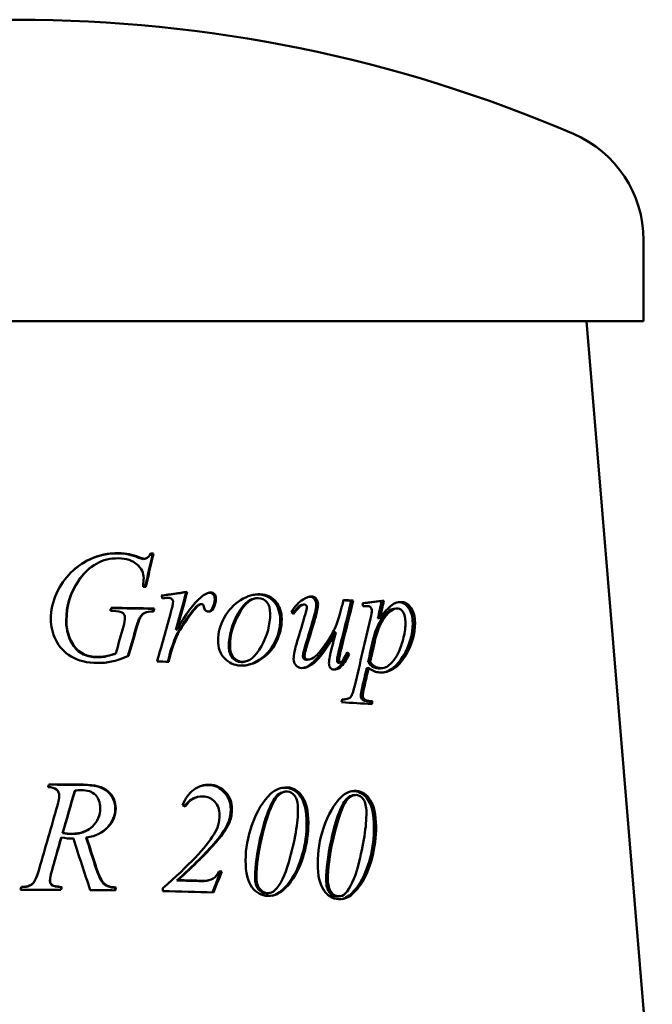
# Model space of a CAD drawing. Header units: millimetres. Extents: x 179 to 1081, y 166 to 725.
# Tile 3 of 3: x 806 to 986, y 446 to 725. Entities that reach past the tile are written whole.
import ezdxf

# ---------------------------------------------------------------- set-up
doc = ezdxf.new("R2010")
doc.units = ezdxf.units.MM
doc.header["$LTSCALE"] = 3
doc.layers.add('Widoczne (ISO)', color=7, linetype='Continuous', lineweight=50)

msp = doc.modelspace()

# ---------------------------------------------------------------- linework, layer by layer
at = {"layer": 'Widoczne (ISO)'}
for p, q in [((983.34, 639.25), (983.34, 662.25)), ((983.34, 639.25), (628.34, 639.25)), ((967.13, 639.25), (985.84, 414.75)), ((844.14, 573.23), (844.37, 573.31)), ((839.98, 572.23), (840.19, 572.32)), ((842.34, 571.98), (842.12, 571.89)), ((853.68, 562.39), (853.97, 562.47)), ((857.37, 558.87), (857.68, 558.95)), ((886.45, 558.76), (886.93, 558.85)), ((900.48, 559.94), (901.05, 560.02)), ((909.12, 559.89), (909.74, 559.97)), ((841.93, 556.53), (842.14, 556.61)), ((844.39, 557.67), (844.62, 557.75)), ((855.46, 557.07), (855.75, 557.15)), ((861.03, 557.75), (861.36, 557.83)), ((912.54, 557.66), (913.18, 557.74)), ((908.01, 554.9), (908.62, 554.98)), ((850.74, 551.74), (851.01, 551.83)), ((895.59, 550.98), (896.12, 551.07)), ((850.13, 548.31), (850.39, 548.4)), ((833.53, 544.91), (833.69, 544.99)), ((849.12, 545.33), (849.38, 545.42)), ((899.34, 544.72), (899.89, 544.8)), ((888.47, 543.28), (887.98, 543.2)), ((897.45, 542.46), (896.91, 542.38)), ((905.23, 542.55), (905.82, 542.63)), ((896.75, 540.99), (897.29, 541.07)), ((904.83, 540.82), (905.41, 540.9)), ((909.39, 540.85), (908.78, 540.76)), ((898.97, 532.04), (898.42, 531.95)), ((905.9, 531.37), (906.49, 531.45)), ((822.03, 506.02), (822.13, 506.1)), ((900.94, 504.77), (901.49, 504.85)), ((818.2, 492.76), (818.27, 492.84)), ((818.58, 494), (818.66, 494.09)), ((825.3, 492.71), (825.42, 492.79)), ((815.52, 483.27), (815.58, 483.36)), ((863.42, 483.06), (863.76, 483.14)), ((851, 480.62), (851.26, 480.71)), ((806.92, 478.73), (806.93, 478.81)), ((809.12, 479.07), (809.14, 479.15)), ((810.43, 480.07), (810.46, 480.15)), ((815.64, 479.22), (815.7, 479.3)), ((818.29, 478.69), (818.36, 478.77)), ((833.61, 478.54), (833.77, 478.63)), ((877.45, 477.09), (877.04, 477.01)), ((879.12, 476.7), (879.54, 476.78)), ((897.39, 476.16), (896.86, 476.08)), ((898.91, 475.76), (899.45, 475.84))]:
    msp.add_line(p, q, dxfattribs=at)
for centre, radius, start, end in [((805.84, 324.75), 400, 66.7905, 113.2095), ((950.56, 662.25), 32.78, 0, 66.7905)]:
    msp.add_arc(centre, radius, start, end, dxfattribs=at)
for points in [[(826.12, 571.6), (828.73, 572.84), (831.46, 573.44), (834.29, 573.4)], [(826.24, 571.68), (828.87, 572.92), (831.61, 573.52), (834.46, 573.48)], [(834.29, 573.4), (836.38, 573.37), (838.28, 572.98), (839.98, 572.23)], [(834.46, 573.48), (836.57, 573.45), (838.48, 573.06), (840.19, 572.32)], [(844.14, 573.23), (843.43, 570.13), (842.72, 567.03), (842.01, 563.93)], [(844.37, 573.31), (843.65, 570.18), (842.93, 567.06), (842.2, 563.93)], [(843.53, 573.24), (843.74, 573.24), (843.94, 573.23), (844.14, 573.23)], [(843.59, 573.33), (843.85, 573.32), (844.11, 573.32), (844.37, 573.31)], [(822.03, 568.9), (823.31, 570), (824.68, 570.9), (826.12, 571.6)], [(827.48, 570.03), (825.86, 568.99), (824.39, 567.52), (823.09, 565.62)], [(834.46, 571.99), (829.89, 572.06), (826.12, 569.96), (823.2, 565.7)], [(827.48, 570.03), (827.51, 570.05), (827.54, 570.07), (827.58, 570.09)], [(839.98, 572.23), (840.67, 571.94), (841.17, 571.8), (841.48, 571.79)], [(840.19, 572.32), (840.88, 572.03), (841.38, 571.88), (841.7, 571.87)], [(841.48, 571.79), (841.72, 571.79), (841.93, 571.82), (842.12, 571.89)], [(823.09, 565.62), (820.78, 562.25), (819.63, 558.46), (819.63, 554.26)], [(823.2, 565.7), (820.87, 562.33), (819.71, 558.55), (819.71, 554.34)], [(841.41, 563.94), (841.54, 565.05), (841.6, 565.86), (841.6, 566.38)], [(842.2, 563.93), (841.94, 563.93), (841.68, 563.94), (841.41, 563.94)], [(846.67, 561.42), (849.11, 561.78), (851.55, 562.13), (853.97, 562.47)], [(846.95, 560.61), (846.86, 560.88), (846.76, 561.15), (846.67, 561.42)], [(846.68, 561.38), (849.03, 561.72), (851.36, 562.06), (853.68, 562.39)], [(853.68, 562.39), (852.7, 558.84), (851.72, 555.29), (850.74, 551.74)], [(853.97, 562.47), (852.98, 558.93), (852, 555.38), (851.01, 551.83)], [(857.78, 560.89), (858.93, 561.85), (859.86, 562.32), (860.57, 562.3)], [(859.87, 562.18), (860, 562.21), (860.13, 562.22), (860.25, 562.21)], [(872.53, 561.61), (873.11, 561.72), (873.68, 561.76), (874.25, 561.74)], [(848.52, 560.77), (848.23, 560.78), (847.71, 560.72), (846.95, 560.61)], [(849.61, 560.41), (849.32, 560.64), (848.96, 560.76), (848.52, 560.77)], [(849.23, 556.34), (849.69, 557.92), (849.92, 559.05), (849.92, 559.71)], [(849.92, 559.71), (849.92, 559.99), (849.81, 560.22), (849.61, 560.41)], [(851.01, 551.83), (853.52, 556.16), (855.78, 559.18), (857.78, 560.89)], [(857.11, 558.76), (856.74, 558.56), (856.19, 558), (855.46, 557.07)], [(857.41, 558.84), (857.04, 558.64), (856.49, 558.08), (855.75, 557.15)], [(857.37, 558.87), (857.28, 558.84), (857.19, 558.81), (857.11, 558.76)], [(858.09, 559), (857.84, 559), (857.61, 558.95), (857.41, 558.84)], [(858.48, 558.81), (858.38, 558.93), (858.24, 558.99), (858.09, 559)], [(858.67, 558.25), (858.64, 558.53), (858.58, 558.71), (858.48, 558.81)], [(861.74, 560.48), (861.75, 559.52), (861.51, 558.61), (861.03, 557.75)], [(862.08, 560.57), (862.08, 559.61), (861.84, 558.69), (861.36, 557.83)], [(872.86, 560.54), (872.99, 560.56), (873.13, 560.59), (873.26, 560.62)], [(883.45, 556.75), (884.52, 558.41), (885.64, 559.61), (886.81, 560.35)], [(886.81, 560.35), (887.71, 560.94), (888.54, 561.22), (889.29, 561.18)], [(888.41, 561.09), (888.54, 561.1), (888.67, 561.1), (888.8, 561.1)], [(890.53, 558.81), (890.54, 558.02), (890.25, 556.63), (889.67, 554.64)], [(891.04, 558.9), (891.04, 558.1), (890.75, 556.71), (890.17, 554.72)], [(900.48, 559.94), (899.4, 555.57), (898.31, 551.19), (897.21, 546.82)], [(901.05, 560.02), (899.96, 555.65), (898.86, 551.28), (897.75, 546.9)], [(897.84, 558.38), (897.98, 558.99), (898.12, 559.59), (898.26, 560.19)], [(898.23, 560.08), (898.99, 560.03), (899.74, 559.99), (900.48, 559.94)], [(898.26, 560.19), (899.19, 560.14), (900.12, 560.08), (901.05, 560.02)], [(903.7, 559.25), (905.75, 559.5), (907.76, 559.74), (909.74, 559.97)], [(903.7, 559.24), (905.54, 559.46), (907.34, 559.67), (909.12, 559.89)], [(903.71, 558.4), (903.71, 558.68), (903.7, 558.97), (903.7, 559.25)], [(909.12, 559.89), (908.75, 558.22), (908.38, 556.56), (908.01, 554.9)], [(909.74, 559.97), (909.37, 558.31), (908.99, 556.64), (908.62, 554.98)], [(913.78, 559.51), (913.94, 559.52), (914.11, 559.52), (914.28, 559.51)], [(832.16, 557.1), (832.25, 557.39), (832.33, 557.67), (832.41, 557.95)], [(832.77, 557.09), (832.57, 557.1), (832.37, 557.1), (832.16, 557.1)], [(832.38, 557.87), (836.41, 557.81), (840.42, 557.75), (844.39, 557.67)], [(832.41, 557.95), (836.51, 557.9), (840.58, 557.83), (844.62, 557.75)], [(835.74, 556.42), (835.13, 556.85), (834.14, 557.08), (832.77, 557.09)], [(836.3, 555.19), (836.3, 555.72), (836.11, 556.13), (835.74, 556.42)], [(844.39, 557.67), (844.32, 557.41), (844.26, 557.16), (844.2, 556.9)], [(844.62, 557.75), (844.55, 557.47), (844.48, 557.18), (844.4, 556.9)], [(845.41, 542.72), (846.69, 547.26), (847.96, 551.8), (849.23, 556.34)], [(855.46, 557.07), (854.3, 555.67), (853.03, 553.84), (851.66, 551.58)], [(855.75, 557.15), (854.58, 555.75), (853.31, 553.92), (851.93, 551.66)], [(861.36, 557.83), (861.04, 557.17), (860.56, 556.85), (859.93, 556.87)], [(861.03, 557.75), (860.82, 557.31), (860.54, 557.02), (860.19, 556.88)], [(884.06, 556.23), (883.86, 556.4), (883.65, 556.58), (883.45, 556.75)], [(887.15, 555.19), (887.63, 556.79), (887.87, 557.79), (887.87, 558.2)], [(905.16, 558.45), (904.81, 558.47), (904.33, 558.46), (903.71, 558.4)], [(905.89, 554.89), (906.16, 556.09), (906.29, 556.84), (906.29, 557.13)], [(835.84, 552.65), (836.14, 553.71), (836.3, 554.55), (836.3, 555.19)], [(840.47, 555.2), (840.23, 554.82), (839.84, 553.67), (839.3, 551.76)], [(840.67, 555.29), (840.43, 554.9), (840.04, 553.75), (839.5, 551.84)], [(885.15, 548.47), (885.82, 550.71), (886.49, 552.95), (887.15, 555.19)], [(889.67, 554.64), (888.98, 552.33), (888.29, 550.02), (887.59, 547.71)], [(890.17, 554.72), (889.47, 552.41), (888.78, 550.11), (888.08, 547.8)], [(901.45, 535.88), (902.95, 542.22), (904.44, 548.56), (905.89, 554.89)], [(833.69, 544.99), (834.41, 547.55), (835.12, 550.1), (835.84, 552.65)], [(839.3, 551.76), (838.58, 549.25), (837.87, 546.75), (837.15, 544.25)], [(839.5, 551.84), (838.78, 549.34), (838.06, 546.83), (837.33, 544.33)], [(851.66, 551.58), (851.06, 550.61), (850.55, 549.53), (850.13, 548.31)], [(851.93, 551.66), (851.33, 550.7), (850.82, 549.61), (850.39, 548.4)], [(894.38, 544.18), (894.59, 545.18), (895.17, 547.48), (896.12, 551.07)], [(850.13, 548.31), (849.54, 546.67), (849.2, 545.67), (849.12, 545.33)], [(850.39, 548.4), (849.8, 546.75), (849.46, 545.76), (849.38, 545.42)], [(884.12, 543.44), (884.12, 544.55), (884.46, 546.23), (885.15, 548.47)], [(887.59, 547.71), (887.02, 545.84), (886.73, 544.65), (886.73, 544.14)], [(888.08, 547.8), (887.5, 545.92), (887.21, 544.73), (887.21, 544.23)], [(906.69, 549.04), (906.21, 546.87), (905.72, 544.71), (905.23, 542.55)], [(907.29, 549.12), (906.8, 546.96), (906.31, 544.8), (905.82, 542.63)], [(849.12, 545.33), (848.9, 544.44), (848.68, 543.55), (848.46, 542.65)], [(849.38, 545.42), (849.15, 544.49), (848.92, 543.57), (848.69, 542.65)], [(897.21, 546.82), (896.71, 544.86), (896.47, 543.62), (896.47, 543.1)], [(899.34, 544.72), (898.51, 542.98), (897.65, 541.74), (896.75, 540.99)], [(897.75, 546.9), (897.25, 544.95), (897, 543.71), (897.01, 543.19)], [(899.89, 544.8), (899.06, 543.06), (898.19, 541.82), (897.29, 541.07)], [(899.13, 544.93), (899.2, 544.86), (899.27, 544.79), (899.34, 544.72)], [(899.34, 545.35), (899.52, 545.17), (899.71, 544.98), (899.89, 544.8)], [(848.69, 542.65), (847.6, 542.67), (846.51, 542.7), (845.41, 542.72)], [(869.22, 542.57), (869.52, 542.56), (869.81, 542.58), (870.11, 542.65)], [(870.49, 542.73), (870.36, 542.7), (870.24, 542.67), (870.11, 542.65)], [(887.65, 543.17), (887.76, 543.17), (887.86, 543.18), (887.98, 543.2)], [(894.14, 542.22), (894.14, 542.73), (894.22, 543.38), (894.38, 544.18)], [(896.82, 542.38), (896.85, 542.38), (896.88, 542.38), (896.91, 542.38)], [(905.23, 542.55), (905.97, 541.43), (906.97, 540.83), (908.21, 540.74)], [(905.82, 542.63), (906.57, 541.51), (907.57, 540.91), (908.82, 540.83)], [(897.29, 541.07), (896.7, 540.6), (896.12, 540.38), (895.55, 540.41)], [(896.75, 540.99), (896.39, 540.71), (896.04, 540.51), (895.69, 540.41)], [(904.83, 540.82), (904.4, 538.96), (903.97, 537.09), (903.54, 535.22)], [(905.41, 540.9), (904.98, 539.04), (904.55, 537.17), (904.11, 535.31)], [(908.21, 540.74), (908.4, 540.73), (908.59, 540.74), (908.78, 540.76)], [(903.54, 535.22), (903.28, 534.13), (903.15, 533.42), (903.15, 533.08)], [(904.11, 535.31), (903.85, 534.22), (903.72, 533.5), (903.73, 533.16)], [(897.71, 531.17), (897.77, 531.44), (897.83, 531.7), (897.89, 531.97)], [(906.31, 530.65), (903.51, 530.84), (900.63, 531.01), (897.71, 531.17)], [(897.87, 531.9), (898.07, 531.91), (898.25, 531.93), (898.42, 531.95)], [(905.9, 531.37), (905.85, 531.14), (905.8, 530.92), (905.75, 530.69)], [(906.49, 531.45), (906.43, 531.18), (906.37, 530.92), (906.31, 530.65)], [(814.47, 507.08), (814.56, 507.35), (814.65, 507.61), (814.74, 507.88)], [(814.72, 507.8), (817.94, 507.79), (821.17, 507.76), (824.38, 507.74)], [(814.74, 507.88), (818, 507.87), (821.25, 507.85), (824.49, 507.82)], [(822.03, 506.02), (820.88, 502.02), (819.73, 498.01), (818.58, 494)], [(822.13, 506.1), (820.97, 502.1), (819.81, 498.09), (818.66, 494.09)], [(823.78, 506.26), (823.31, 506.27), (822.76, 506.21), (822.13, 506.1)], [(858.12, 507.5), (858.72, 507.65), (859.33, 507.71), (859.96, 507.69)], [(877.61, 505.17), (879.02, 506.47), (880.59, 507.08), (882.3, 507.01)], [(880.68, 506.86), (881.06, 506.92), (881.46, 506.94), (881.86, 506.92)], [(881.3, 505.73), (881.44, 505.76), (881.59, 505.78), (881.73, 505.81)], [(897.57, 504.24), (898.88, 505.52), (900.33, 506.11), (901.92, 506.02)], [(900.55, 505.92), (900.81, 505.95), (901.09, 505.95), (901.37, 505.94)], [(817.14, 501.86), (817.5, 503.07), (817.68, 504), (817.68, 504.67)], [(856.44, 504.19), (855.2, 503.84), (854.13, 503.01), (853.23, 501.69)], [(858.3, 504.46), (856.32, 504.51), (854.68, 503.56), (853.4, 501.61)], [(856.44, 504.19), (856.54, 504.22), (856.63, 504.25), (856.73, 504.27)], [(872.28, 496.34), (873.69, 500.26), (875.47, 503.2), (877.61, 505.17)], [(892.6, 495.48), (893.92, 499.38), (895.58, 502.3), (897.57, 504.24)], [(811.95, 483.81), (813.68, 489.83), (815.41, 495.85), (817.14, 501.86)], [(853.4, 501.61), (853.14, 501.73), (852.89, 501.85), (852.64, 501.97)], [(866.29, 500.84), (866.29, 499.54), (866.08, 498.34), (865.65, 497.24)], [(866.64, 500.92), (866.64, 499.62), (866.43, 498.42), (866, 497.33)], [(882.75, 485.8), (884.51, 491.99), (885.37, 497.05), (885.36, 500.97)], [(902.4, 484.82), (904.02, 490.99), (904.79, 496.03), (904.77, 499.95)], [(861.52, 493.68), (862.59, 495.4), (863.12, 497.23), (863.11, 499.15)], [(865.65, 497.24), (864.99, 495.56), (863.77, 493.67), (861.99, 491.59)], [(866, 497.33), (865.33, 495.64), (864.1, 493.76), (862.31, 491.68)], [(821.06, 493.79), (823.12, 493.78), (824.82, 494.24), (826.16, 495.19)], [(826.29, 495.28), (826.25, 495.25), (826.21, 495.22), (826.16, 495.19)], [(870.5, 486.27), (870.49, 489.64), (871.09, 492.99), (872.28, 496.34)], [(890.96, 485.43), (890.95, 488.8), (891.5, 492.15), (892.6, 495.48)], [(818.2, 492.76), (817.3, 489.6), (816.41, 486.44), (815.52, 483.27)], [(818.27, 492.84), (817.37, 489.68), (816.47, 486.52), (815.58, 483.36)], [(821.66, 492.48), (820.57, 492.47), (819.44, 492.59), (818.27, 492.84)], [(818.58, 494), (819.52, 493.87), (820.35, 493.8), (821.06, 493.79)], [(818.66, 494.09), (819.6, 493.95), (820.43, 493.88), (821.15, 493.88)], [(826.42, 477.91), (824.83, 482.76), (823.25, 487.62), (821.66, 492.48)], [(825.3, 492.71), (826.25, 489.77), (827.19, 486.84), (828.14, 483.91)], [(825.42, 492.79), (826.37, 489.86), (827.32, 486.92), (828.26, 483.99)], [(847.03, 478.4), (854.43, 484.89), (859.2, 489.97), (861.52, 493.68)], [(861.99, 491.59), (859.27, 488.42), (855.62, 484.77), (851, 480.62)], [(862.31, 491.68), (859.58, 488.5), (855.91, 484.85), (851.26, 480.71)], [(874.68, 492.71), (873.68, 488.39), (873.18, 484.7), (873.18, 481.64)], [(875.08, 492.79), (874.07, 488.47), (873.56, 484.78), (873.57, 481.72)], [(894.73, 491.82), (893.8, 487.51), (893.33, 483.82), (893.35, 480.77)], [(895.24, 491.9), (894.3, 487.59), (893.84, 483.91), (893.85, 480.85)], [(810.46, 480.15), (810.93, 480.85), (811.43, 482.07), (811.95, 483.81)], [(815.52, 483.27), (815.18, 482.2), (815.01, 481.3), (815.01, 480.56)], [(815.58, 483.36), (815.23, 482.28), (815.06, 481.38), (815.06, 480.65)], [(863.76, 483.14), (862.97, 481.18), (862.19, 479.21), (861.4, 477.25)], [(862.92, 483.16), (863.2, 483.15), (863.48, 483.15), (863.76, 483.14)], [(878.83, 477.84), (880.37, 479.37), (881.68, 482.03), (882.75, 485.8)], [(898.78, 476.91), (900.21, 478.42), (901.42, 481.06), (902.4, 484.82)], [(810.43, 480.07), (810.71, 480.49), (811, 481.09), (811.3, 481.88)], [(811.34, 481.99), (811.33, 481.95), (811.32, 481.92), (811.3, 481.88)], [(815.01, 480.56), (815.01, 480), (815.22, 479.55), (815.64, 479.22)], [(815.06, 480.65), (815.06, 480.08), (815.27, 479.63), (815.7, 479.3)], [(851, 480.62), (853.41, 480.57), (855.8, 480.51), (858.18, 480.44)], [(851.26, 480.71), (853.68, 480.65), (856.09, 480.59), (858.48, 480.53)], [(858.18, 480.44), (858.81, 480.43), (859.38, 480.49), (859.88, 480.62)], [(860.2, 480.71), (860.09, 480.68), (859.99, 480.65), (859.88, 480.62)], [(863.42, 483.06), (862.66, 481.12), (861.89, 479.19), (861.12, 477.26)], [(862.89, 483.07), (863.07, 483.07), (863.25, 483.06), (863.42, 483.06)], [(883.03, 480.32), (881.79, 478.63), (880.49, 477.43), (879.12, 476.7)], [(883.47, 480.4), (882.23, 478.72), (880.92, 477.51), (879.54, 476.78)], [(806.68, 478.01), (806.77, 478.27), (806.85, 478.54), (806.93, 478.81)], [(818.14, 477.97), (814.33, 477.99), (810.51, 478), (806.68, 478.01)], [(806.7, 478.01), (806.78, 478.25), (806.85, 478.49), (806.92, 478.73)], [(806.92, 478.73), (808, 478.78), (808.73, 478.89), (809.12, 479.07)], [(806.93, 478.81), (808.01, 478.86), (808.74, 478.97), (809.14, 479.15)], [(809.12, 479.07), (809.72, 479.31), (810.16, 479.64), (810.43, 480.07)], [(809.14, 479.15), (809.74, 479.39), (810.18, 479.73), (810.46, 480.15)], [(815.64, 479.22), (815.97, 478.99), (816.85, 478.81), (818.29, 478.69)], [(815.7, 479.3), (816.02, 479.07), (816.91, 478.9), (818.36, 478.77)], [(818.29, 478.69), (818.23, 478.45), (818.16, 478.21), (818.1, 477.97)], [(818.36, 478.77), (818.29, 478.51), (818.22, 478.24), (818.14, 477.97)], [(833.53, 477.82), (831.16, 477.85), (828.79, 477.88), (826.42, 477.91)], [(833.61, 478.54), (833.54, 478.3), (833.47, 478.06), (833.4, 477.82)], [(833.77, 478.63), (833.69, 478.36), (833.61, 478.09), (833.53, 477.82)], [(847.03, 477.6), (847.03, 477.87), (847.03, 478.13), (847.03, 478.4)], [(861.4, 477.25), (856.67, 477.38), (851.88, 477.5), (847.03, 477.6)], [(876.73, 477.04), (877.55, 477.01), (878.25, 477.27), (878.83, 477.84)], [(902.53, 479.33), (901.39, 477.66), (900.19, 476.47), (898.91, 475.76)], [(903.09, 479.42), (901.94, 477.75), (900.73, 476.55), (899.45, 475.84)], [(876.32, 476.95), (876.58, 476.95), (876.81, 476.96), (877.04, 477.01)], [(879.54, 476.78), (878.74, 476.37), (877.81, 476.19), (876.75, 476.23)], [(879.12, 476.7), (878.79, 476.53), (878.43, 476.4), (878.05, 476.3)], [(896.3, 476.05), (896.5, 476.04), (896.68, 476.05), (896.86, 476.08)], [(896.82, 476.13), (897.59, 476.09), (898.24, 476.35), (898.78, 476.91)], [(899.45, 475.84), (898.7, 475.45), (897.84, 475.27), (896.84, 475.33)], [(898.91, 475.76), (898.56, 475.57), (898.18, 475.44), (897.78, 475.35)]]:
    msp.add_open_spline(points, degree=3, dxfattribs=at)
for points, knots in [([(841.7, 571.87), (842.05, 571.87), (842.35, 571.95), (842.61, 572.11), (842.86, 572.28), (843.19, 572.68), (843.59, 573.33)], [0, 0, 0, 0, 1, 1, 1, 2, 2, 2, 2]), ([(815.26, 554.66), (815.26, 557.25), (815.8, 559.71), (816.88, 562.03), (817.97, 564.35), (819.33, 566.32), (820.95, 567.92), (822.58, 569.52), (824.34, 570.77), (826.24, 571.68)], [0, 0, 0, 0, 1, 1, 1, 2, 2, 2, 3, 3, 3, 3]), ([(841.6, 566.38), (841.6, 567.83), (840.97, 569.12), (839.71, 570.25), (838.44, 571.38), (836.7, 571.96), (834.46, 571.99)], [0, 0, 0, 0, 1, 1, 1, 2, 2, 2, 2]), ([(860.25, 562.21), (860.71, 562.2), (861.07, 562.05), (861.34, 561.75), (861.61, 561.46), (861.74, 561.04), (861.74, 560.48)], [0, 0, 0, 0, 1, 1, 1, 2, 2, 2, 2]), ([(860.57, 562.3), (861.04, 562.28), (861.4, 562.13), (861.67, 561.84), (861.94, 561.54), (862.08, 561.12), (862.08, 560.57)], [0, 0, 0, 0, 1, 1, 1, 2, 2, 2, 2]), ([(862.69, 548.68), (862.69, 550.85), (863.28, 553), (864.45, 555.14), (865.62, 557.27), (867.17, 558.94), (869.1, 560.13), (871.03, 561.33), (872.88, 561.89), (874.65, 561.82)], [0, 0, 0, 0, 1, 1, 1, 2, 2, 2, 3, 3, 3, 3]), ([(874.25, 561.74), (876.02, 561.67), (877.47, 560.97), (878.6, 559.65), (879.73, 558.32), (880.3, 556.64), (880.3, 554.61)], [0, 0, 0, 0, 1, 1, 1, 2, 2, 2, 2]), ([(874.65, 561.82), (876.44, 561.75), (877.9, 561.06), (879.04, 559.73), (880.17, 558.41), (880.74, 556.73), (880.75, 554.69)], [0, 0, 0, 0, 1, 1, 1, 2, 2, 2, 2]), ([(872.86, 560.54), (871.23, 560.2), (869.69, 558.74), (868.27, 556.17), (866.59, 553.14), (865.74, 550.1), (865.74, 547.05)], [0.153001, 0.153001, 0.153001, 0.153001, 1, 1, 1, 2, 2, 2, 2]), ([(874.16, 560.69), (872.18, 560.77), (870.33, 559.29), (868.64, 556.25), (866.95, 553.22), (866.09, 550.18), (866.1, 547.14)], [0, 0, 0, 0, 1, 1, 1, 2, 2, 2, 2]), ([(877.47, 556.34), (877.47, 557.71), (877.17, 558.77), (876.56, 559.52), (875.95, 560.26), (875.15, 560.66), (874.16, 560.69)], [0, 0, 0, 0, 1, 1, 1, 2, 2, 2, 2]), ([(886.45, 558.76), (886.23, 558.73), (886.01, 558.64), (885.79, 558.5), (885.5, 558.31), (884.84, 557.62), (883.83, 556.43)], [0.326228, 0.326228, 0.326228, 0.326228, 1, 1, 1, 1.930202, 1.930202, 1.930202, 1.930202]), ([(887.25, 558.87), (886.92, 558.88), (886.59, 558.79), (886.27, 558.58), (885.95, 558.38), (885.22, 557.6), (884.06, 556.23)], [0, 0, 0, 0, 1, 1, 1, 2, 2, 2, 2]), ([(887.87, 558.2), (887.87, 558.36), (887.81, 558.51), (887.68, 558.65), (887.55, 558.79), (887.41, 558.86), (887.25, 558.87)], [0, 0, 0, 0, 1, 1, 1, 2, 2, 2, 2]), ([(888.8, 561.1), (889.3, 561.07), (889.72, 560.84), (890.04, 560.41), (890.37, 559.98), (890.53, 559.45), (890.53, 558.81)], [0, 0, 0, 0, 1, 1, 1, 2, 2, 2, 2]), ([(889.29, 561.18), (889.8, 561.16), (890.22, 560.93), (890.55, 560.5), (890.87, 560.07), (891.04, 559.53), (891.04, 558.9)], [0, 0, 0, 0, 1, 1, 1, 2, 2, 2, 2]), ([(908.62, 554.98), (909.87, 556.78), (910.98, 558.01), (911.95, 558.69), (912.92, 559.37), (913.91, 559.67), (914.92, 559.59)], [0, 0, 0, 0, 1, 1, 1, 2, 2, 2, 2]), ([(914.28, 559.51), (915.27, 559.43), (916.11, 558.85), (916.81, 557.76), (917.52, 556.67), (917.88, 555.3), (917.89, 553.64)], [0, 0, 0, 0, 1, 1, 1, 2, 2, 2, 2]), ([(914.92, 559.59), (915.92, 559.51), (916.77, 558.93), (917.48, 557.84), (918.18, 556.75), (918.54, 555.38), (918.56, 553.72)], [0, 0, 0, 0, 1, 1, 1, 2, 2, 2, 2]), ([(841.93, 556.53), (841.87, 556.51), (841.82, 556.49), (841.76, 556.46), (841.26, 556.22), (840.83, 555.8), (840.47, 555.2)], [0.896026, 0.896026, 0.896026, 0.896026, 1, 1, 1, 2, 2, 2, 2]), ([(844.4, 556.9), (843.29, 556.91), (842.48, 556.79), (841.98, 556.54), (841.48, 556.3), (841.04, 555.88), (840.67, 555.29)], [0, 0, 0, 0, 1, 1, 1, 2, 2, 2, 2]), ([(859.93, 556.87), (859.6, 556.88), (859.33, 557), (859.1, 557.22), (858.88, 557.45), (858.73, 557.79), (858.67, 558.25)], [0, 0, 0, 0, 1, 1, 1, 2, 2, 2, 2]), ([(869.59, 542.65), (871.53, 542.58), (873.33, 544.05), (875, 547.07), (876.66, 550.08), (877.48, 553.17), (877.47, 556.34)], [0, 0, 0, 0, 1, 1, 1, 2, 2, 2, 2]), ([(888.14, 543.26), (888.58, 543.23), (889.16, 543.45), (889.87, 543.89), (890.58, 544.34), (891.51, 545.37), (892.67, 546.98), (893.83, 548.6), (894.77, 550.12), (895.52, 551.54), (896.26, 552.96), (897.03, 555.24), (897.84, 558.38)], [0, 0, 0, 0, 1, 1, 1, 2, 2, 2, 3, 3, 3, 4, 4, 4, 4]), ([(906.29, 557.13), (906.29, 557.52), (906.2, 557.83), (906.01, 558.07), (905.82, 558.3), (905.54, 558.43), (905.16, 558.45)], [0, 0, 0, 0, 1, 1, 1, 2, 2, 2, 2]), ([(912.54, 557.66), (911.48, 557.52), (910.43, 556.71), (909.37, 555.23), (908.15, 553.5), (907.25, 551.44), (906.69, 549.04)], [0.139863, 0.139863, 0.139863, 0.139863, 1, 1, 1, 2, 2, 2, 2]), ([(913.7, 557.76), (912.46, 557.85), (911.22, 557.03), (909.99, 555.31), (908.75, 553.58), (907.85, 551.52), (907.29, 549.12)], [0, 0, 0, 0, 1, 1, 1, 2, 2, 2, 2]), ([(915.83, 553.96), (915.82, 555.13), (915.61, 556.05), (915.18, 556.71), (914.76, 557.36), (914.27, 557.72), (913.7, 557.76)], [0, 0, 0, 0, 1, 1, 1, 2, 2, 2, 2]), ([(828.63, 542.3), (825.5, 542.33), (822.96, 542.94), (821, 544.14), (819.05, 545.33), (817.6, 546.9), (816.66, 548.86), (815.73, 550.81), (815.26, 552.74), (815.26, 554.66)], [0, 0, 0, 0, 1, 1, 1, 2, 2, 2, 3, 3, 3, 3]), ([(819.63, 554.26), (819.63, 551.48), (820.35, 549.07), (821.79, 547.03), (823.23, 544.99), (825.45, 543.96), (828.44, 543.92)], [0, 0, 0, 0, 1, 1, 1, 2, 2, 2, 2]), ([(819.71, 554.34), (819.71, 551.56), (820.43, 549.15), (821.88, 547.11), (823.33, 545.07), (825.56, 544.04), (828.58, 544.01)], [0, 0, 0, 0, 1, 1, 1, 2, 2, 2, 2]), ([(880.75, 554.69), (880.75, 552.48), (880.23, 550.32), (879.18, 548.21), (878.12, 546.09), (876.65, 544.45), (874.74, 543.26), (872.83, 542.07), (870.95, 541.5), (869.12, 541.57)], [0, 0, 0, 0, 1, 1, 1, 2, 2, 2, 3, 3, 3, 3]), ([(880.3, 554.61), (880.31, 552.4), (879.79, 550.24), (878.74, 548.12), (877.69, 546.01), (876.23, 544.36), (874.33, 543.17), (873.2, 542.47), (872.09, 541.98), (870.98, 541.72)], [0, 0, 0, 0, 1, 1, 1, 2, 2, 2, 2.594745, 2.594745, 2.594745, 2.594745]), ([(918.56, 553.72), (918.59, 550.49), (917.66, 547.29), (915.67, 544.11), (913.69, 540.93), (911.32, 539.44), (908.53, 539.63)], [0, 0, 0, 0, 1, 1, 1, 2, 2, 2, 2]), ([(908.82, 540.83), (909.44, 540.78), (910.07, 540.95), (910.7, 541.33), (911.32, 541.71), (911.93, 542.29), (912.52, 543.09), (913.11, 543.88), (913.64, 544.81), (914.1, 545.86), (914.56, 546.91), (914.97, 548.17), (915.32, 549.62), (915.68, 551.07), (915.85, 552.52), (915.83, 553.96)], [0, 0, 0, 0, 1, 1, 1, 2, 2, 2, 3, 3, 3, 4, 4, 4, 5, 5, 5, 5]), ([(917.89, 553.64), (917.93, 550.41), (917, 547.2), (915.03, 544.03), (913.45, 541.49), (911.64, 540.02), (909.55, 539.63)], [0, 0, 0, 0, 1, 1, 1, 1.798663, 1.798663, 1.798663, 1.798663]), ([(896.12, 551.07), (893.94, 547.1), (892.08, 544.4), (890.56, 542.95), (889.05, 541.51), (887.64, 540.82), (886.34, 540.88)], [0, 0, 0, 0, 1, 1, 1, 2, 2, 2, 2]), ([(895.59, 550.98), (893.42, 547.02), (891.57, 544.32), (890.06, 542.87), (888.94, 541.79), (887.87, 541.13), (886.87, 540.89)], [0, 0, 0, 0, 1, 1, 1, 1.746274, 1.746274, 1.746274, 1.746274]), ([(869.12, 541.57), (867.24, 541.63), (865.69, 542.32), (864.49, 543.65), (863.3, 544.97), (862.69, 546.65), (862.69, 548.68)], [0, 0, 0, 0, 1, 1, 1, 2, 2, 2, 2]), ([(828.44, 543.92), (829.18, 543.91), (829.88, 543.97), (830.54, 544.09), (831.2, 544.22), (832.2, 544.49), (833.53, 544.91)], [0, 0, 0, 0, 1, 1, 1, 2, 2, 2, 2]), ([(828.58, 544.01), (829.32, 544), (830.03, 544.05), (830.69, 544.18), (831.35, 544.3), (832.35, 544.57), (833.69, 544.99)], [0, 0, 0, 0, 1, 1, 1, 2, 2, 2, 2]), ([(865.74, 547.05), (865.74, 545.65), (866.08, 544.56), (866.74, 543.79), (867.4, 543.01), (868.23, 542.6), (869.22, 542.57)], [0, 0, 0, 0, 1, 1, 1, 2, 2, 2, 2]), ([(866.1, 547.14), (866.1, 545.74), (866.43, 544.65), (867.1, 543.87), (867.76, 543.09), (868.59, 542.68), (869.59, 542.65)], [0, 0, 0, 0, 1, 1, 1, 2, 2, 2, 2]), ([(897.36, 542.46), (897.53, 542.45), (897.7, 542.55), (897.9, 542.75), (898.09, 542.95), (898.57, 543.81), (899.34, 545.35)], [0, 0, 0, 0, 1, 1, 1, 2, 2, 2, 2]), ([(837.33, 544.33), (835.34, 543.5), (833.73, 542.94), (832.5, 542.68), (831.28, 542.41), (829.99, 542.28), (828.63, 542.3)], [0, 0, 0, 0, 1, 1, 1, 2, 2, 2, 2]), ([(886.34, 540.88), (885.72, 540.91), (885.2, 541.16), (884.77, 541.64), (884.34, 542.13), (884.12, 542.73), (884.12, 543.44)], [0, 0, 0, 0, 1, 1, 1, 2, 2, 2, 2]), ([(886.73, 544.14), (886.73, 543.85), (886.82, 543.62), (886.98, 543.45), (887.15, 543.28), (887.37, 543.19), (887.65, 543.17)], [0, 0, 0, 0, 1, 1, 1, 2, 2, 2, 2]), ([(887.21, 544.23), (887.21, 543.93), (887.3, 543.7), (887.46, 543.53), (887.63, 543.36), (887.85, 543.27), (888.14, 543.26)], [0, 0, 0, 0, 1, 1, 1, 2, 2, 2, 2]), ([(895.55, 540.41), (895.13, 540.44), (894.79, 540.62), (894.53, 540.96), (894.27, 541.3), (894.14, 541.72), (894.14, 542.22)], [0, 0, 0, 0, 1, 1, 1, 2, 2, 2, 2]), ([(896.47, 543.1), (896.47, 542.86), (896.5, 542.68), (896.57, 542.56), (896.63, 542.44), (896.71, 542.38), (896.82, 542.38)], [0, 0, 0, 0, 1, 1, 1, 2, 2, 2, 2]), ([(897.01, 543.19), (897.01, 542.94), (897.04, 542.76), (897.1, 542.65), (897.16, 542.53), (897.25, 542.47), (897.36, 542.46)], [0, 0, 0, 0, 1, 1, 1, 2, 2, 2, 2]), ([(908.53, 539.63), (907.95, 539.67), (907.42, 539.78), (906.96, 539.96), (906.5, 540.15), (905.99, 540.46), (905.41, 540.9)], [0, 0, 0, 0, 1, 1, 1, 2, 2, 2, 2]), ([(897.89, 531.97), (899.04, 531.97), (899.82, 532.16), (900.22, 532.54), (900.62, 532.92), (901.03, 534.04), (901.45, 535.88)], [0, 0, 0, 0, 1, 1, 1, 2, 2, 2, 2]), ([(903.15, 533.08), (903.15, 532.75), (903.23, 532.47), (903.37, 532.23), (903.51, 532), (903.73, 531.81), (904.05, 531.67), (904.36, 531.53), (904.98, 531.42), (905.9, 531.37)], [0, 0, 0, 0, 1, 1, 1, 2, 2, 2, 3, 3, 3, 3]), ([(903.73, 533.16), (903.73, 532.83), (903.8, 532.55), (903.94, 532.32), (904.08, 532.08), (904.31, 531.89), (904.63, 531.75), (904.94, 531.61), (905.56, 531.51), (906.49, 531.45)], [0, 0, 0, 0, 1, 1, 1, 2, 2, 2, 3, 3, 3, 3]), ([(817.68, 504.67), (817.68, 505.34), (817.4, 505.91), (816.85, 506.38), (816.29, 506.86), (815.5, 507.09), (814.47, 507.08)], [0, 0, 0, 0, 1, 1, 1, 2, 2, 2, 2]), ([(829.26, 501.15), (829.26, 502.78), (828.81, 504.03), (827.9, 504.91), (826.99, 505.8), (825.62, 506.25), (823.78, 506.26)], [0, 0, 0, 0, 1, 1, 1, 2, 2, 2, 2]), ([(824.38, 507.74), (827.63, 507.71), (829.96, 507.06), (831.38, 505.82), (832.8, 504.57), (833.51, 502.93), (833.51, 500.92)], [0, 0, 0, 0, 1, 1, 1, 2, 2, 2, 2]), ([(824.49, 507.82), (827.76, 507.79), (830.1, 507.15), (831.53, 505.9), (832.96, 504.65), (833.67, 503.02), (833.67, 501)], [0, 0, 0, 0, 1, 1, 1, 2, 2, 2, 2]), ([(852.64, 501.97), (853.36, 503.85), (854.42, 505.31), (855.8, 506.32), (857.19, 507.34), (858.68, 507.82), (860.28, 507.78)], [0, 0, 0, 0, 1, 1, 1, 2, 2, 2, 2]), ([(859.96, 507.69), (861.75, 507.64), (863.25, 506.95), (864.46, 505.61), (865.68, 504.27), (866.29, 502.68), (866.29, 500.84)], [0, 0, 0, 0, 1, 1, 1, 2, 2, 2, 2]), ([(860.28, 507.78), (862.07, 507.73), (863.58, 507.03), (864.8, 505.69), (866.03, 504.35), (866.64, 502.76), (866.64, 500.92)], [0, 0, 0, 0, 1, 1, 1, 2, 2, 2, 2]), ([(881.3, 505.73), (880.73, 505.62), (880.16, 505.34), (879.58, 504.87), (878.79, 504.24), (877.97, 502.88), (877.13, 500.79), (876.28, 498.71), (875.47, 496.02), (874.68, 492.71)], [0.266001, 0.266001, 0.266001, 0.266001, 1, 1, 1, 2, 2, 2, 3, 3, 3, 3]), ([(882.35, 505.86), (881.58, 505.89), (880.81, 505.59), (880.01, 504.95), (879.21, 504.32), (878.39, 502.96), (877.54, 500.88), (876.69, 498.8), (875.87, 496.1), (875.08, 492.79)], [0, 0, 0, 0, 1, 1, 1, 2, 2, 2, 3, 3, 3, 3]), ([(881.86, 506.92), (883.55, 506.85), (884.96, 506), (886.1, 504.38), (887.24, 502.76), (887.81, 500.25), (887.82, 496.87)], [0, 0, 0, 0, 1, 1, 1, 2, 2, 2, 2]), ([(882.3, 507.01), (884, 506.93), (885.42, 506.09), (886.56, 504.46), (887.71, 502.84), (888.29, 500.34), (888.3, 496.95)], [0, 0, 0, 0, 1, 1, 1, 2, 2, 2, 2]), ([(885.36, 500.97), (885.35, 502.59), (885.05, 503.81), (884.45, 504.61), (883.85, 505.41), (883.15, 505.82), (882.35, 505.86)], [0, 0, 0, 0, 1, 1, 1, 2, 2, 2, 2]), ([(901.37, 505.94), (902.93, 505.84), (904.24, 504.98), (905.3, 503.34), (906.35, 501.71), (906.89, 499.2), (906.91, 495.82)], [0, 0, 0, 0, 1, 1, 1, 2, 2, 2, 2]), ([(901.92, 506.02), (903.5, 505.93), (904.81, 505.06), (905.87, 503.43), (906.94, 501.79), (907.47, 499.28), (907.5, 495.9)], [0, 0, 0, 0, 1, 1, 1, 2, 2, 2, 2]), ([(863.11, 499.15), (863.11, 500.68), (862.67, 501.94), (861.78, 502.92), (860.89, 503.91), (859.73, 504.42), (858.3, 504.46)], [0, 0, 0, 0, 1, 1, 1, 2, 2, 2, 2]), ([(900.94, 504.77), (900.39, 504.68), (899.83, 504.4), (899.26, 503.91), (898.53, 503.29), (897.77, 501.94), (896.99, 499.87), (896.2, 497.8), (895.45, 495.11), (894.73, 491.82)], [0.222318, 0.222318, 0.222318, 0.222318, 1, 1, 1, 2, 2, 2, 3, 3, 3, 3]), ([(901.97, 504.87), (901.26, 504.91), (900.54, 504.62), (899.8, 504), (899.06, 503.37), (898.3, 502.02), (897.51, 499.95), (896.73, 497.88), (895.97, 495.2), (895.24, 491.9)], [0, 0, 0, 0, 1, 1, 1, 2, 2, 2, 3, 3, 3, 3]), ([(904.77, 499.95), (904.76, 501.57), (904.48, 502.79), (903.92, 503.6), (903.37, 504.4), (902.72, 504.83), (901.97, 504.87)], [0, 0, 0, 0, 1, 1, 1, 2, 2, 2, 2]), ([(821.15, 493.88), (823.66, 493.86), (825.63, 494.54), (827.08, 495.94), (828.54, 497.33), (829.26, 499.07), (829.26, 501.15)], [0, 0, 0, 0, 1, 1, 1, 2, 2, 2, 2]), ([(833.67, 501), (833.67, 499.08), (832.94, 497.33), (831.47, 495.75), (830, 494.17), (827.98, 493.19), (825.42, 492.79)], [0, 0, 0, 0, 1, 1, 1, 2, 2, 2, 2]), ([(833.51, 500.92), (833.51, 498.99), (832.78, 497.25), (831.32, 495.67), (830.79, 495.1), (830.2, 494.61), (829.53, 494.19)], [0, 0, 0, 0, 1, 1, 1, 1.360034, 1.360034, 1.360034, 1.360034]), ([(887.82, 496.87), (887.83, 493.96), (887.43, 491.01), (886.59, 488.02), (885.76, 485.03), (884.58, 482.47), (883.03, 480.32)], [0, 0, 0, 0, 1, 1, 1, 2, 2, 2, 2]), ([(888.3, 496.95), (888.31, 494.04), (887.9, 491.09), (887.06, 488.1), (886.22, 485.12), (885.03, 482.55), (883.47, 480.4)], [0, 0, 0, 0, 1, 1, 1, 2, 2, 2, 2]), ([(906.91, 495.82), (906.93, 492.91), (906.57, 489.96), (905.81, 486.99), (905.05, 484.01), (903.96, 481.46), (902.53, 479.33)], [0, 0, 0, 0, 1, 1, 1, 2, 2, 2, 2]), ([(907.5, 495.9), (907.52, 492.99), (907.15, 490.05), (906.39, 487.07), (905.62, 484.09), (904.53, 481.54), (903.09, 479.42)], [0, 0, 0, 0, 1, 1, 1, 2, 2, 2, 2]), ([(876.75, 476.23), (874.99, 476.3), (873.5, 477.14), (872.31, 478.75), (871.11, 480.36), (870.5, 482.87), (870.5, 486.27)], [0, 0, 0, 0, 1, 1, 1, 2, 2, 2, 2]), ([(828.14, 483.91), (828.85, 481.75), (829.55, 480.34), (830.24, 479.68), (830.93, 479.02), (832.06, 478.64), (833.61, 478.54)], [0, 0, 0, 0, 1, 1, 1, 2, 2, 2, 2]), ([(828.26, 483.99), (828.98, 481.84), (829.68, 480.43), (830.38, 479.77), (831.07, 479.11), (832.21, 478.73), (833.77, 478.63)], [0, 0, 0, 0, 1, 1, 1, 2, 2, 2, 2]), ([(858.48, 480.53), (859.63, 480.5), (860.58, 480.72), (861.32, 481.19), (862.07, 481.67), (862.6, 482.33), (862.92, 483.16)], [0, 0, 0, 0, 1, 1, 1, 2, 2, 2, 2]), ([(896.84, 475.33), (895.19, 475.41), (893.8, 476.27), (892.67, 477.89), (891.54, 479.52), (890.97, 482.03), (890.96, 485.43)], [0, 0, 0, 0, 1, 1, 1, 2, 2, 2, 2]), ([(873.18, 481.64), (873.18, 480.11), (873.49, 478.95), (874.11, 478.17), (874.72, 477.39), (875.46, 476.99), (876.32, 476.95)], [0, 0, 0, 0, 1, 1, 1, 2, 2, 2, 2]), ([(873.57, 481.72), (873.57, 480.19), (873.88, 479.03), (874.5, 478.26), (875.12, 477.48), (875.86, 477.07), (876.73, 477.04)], [0, 0, 0, 0, 1, 1, 1, 2, 2, 2, 2]), ([(893.35, 480.77), (893.35, 479.24), (893.65, 478.08), (894.22, 477.29), (894.8, 476.51), (895.49, 476.09), (896.3, 476.05)], [0, 0, 0, 0, 1, 1, 1, 2, 2, 2, 2]), ([(893.85, 480.85), (893.86, 479.32), (894.15, 478.16), (894.73, 477.38), (895.31, 476.59), (896.01, 476.18), (896.82, 476.13)], [0, 0, 0, 0, 1, 1, 1, 2, 2, 2, 2])]:
    msp.add_open_spline(points, degree=3, knots=knots, dxfattribs=at)

doc.saveas('drawing.dxf')
